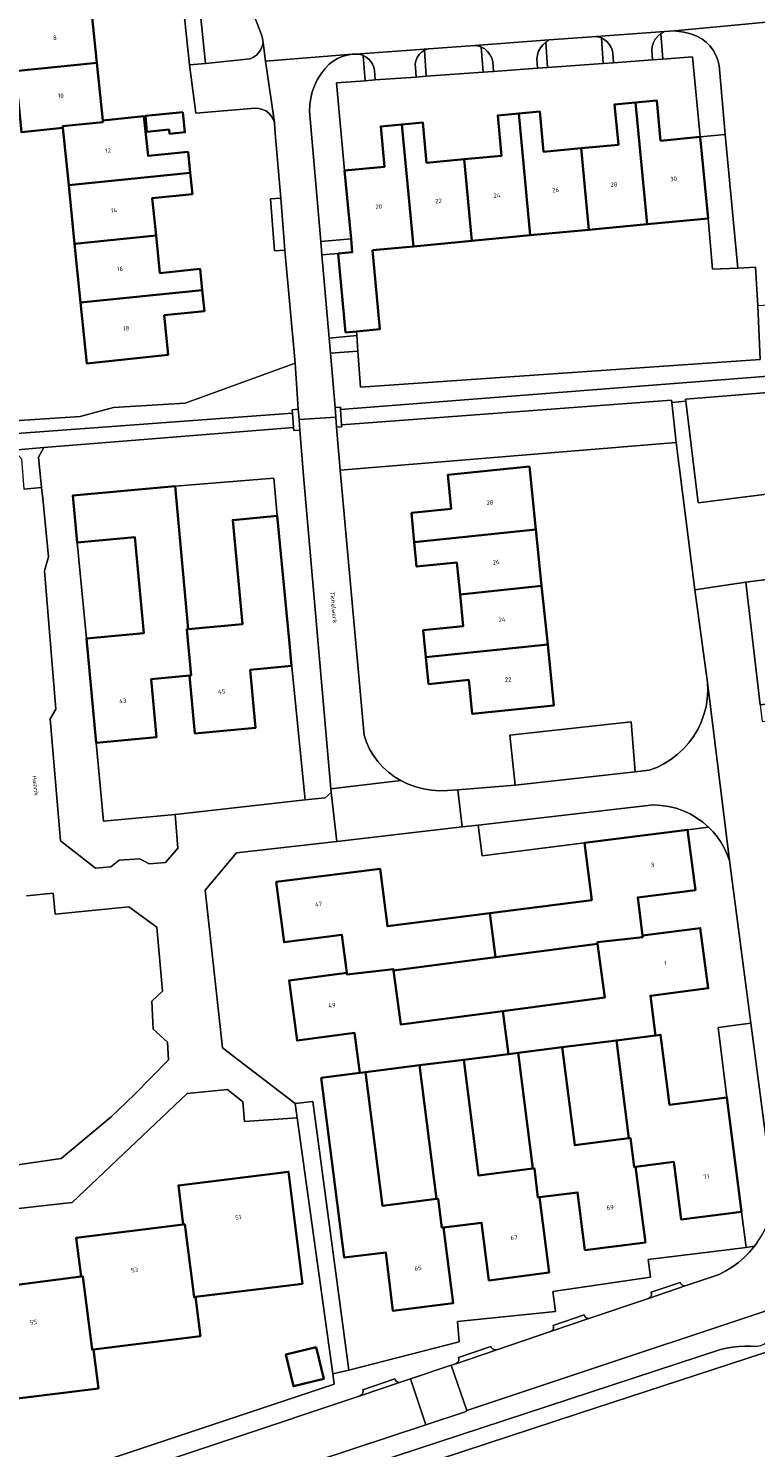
# Model space of a CAD drawing. Header units: metres. Extents: x 229229 to 231729, y 593167 to 595667.
# Tile 185 of 256: x 230735 to 230809, y 594194 to 594339. Entities that reach past the tile are written whole.
import ezdxf
from ezdxf.enums import TextEntityAlignment as Align

# ---------------------------------------------------------------- set-up
doc = ezdxf.new("R2010")
doc.units = ezdxf.units.M
for name, color, linetype, lineweight in [('B-WE-GR-GROENVOORZIENING-GV', 80, 'Continuous', 18), ('B-WE-OG-BEBOUWING-GV', 7, 'Continuous', 35), ('B-WE-OG-BEBOUWING-T18', 10, 'Continuous', 18), ('B-WE-OG-TERREIN_ERF-GV', 7, 'Continuous', 18), ('B-WE-OG-TOPOGRAFIE-T18', 10, 'Continuous', 18), ('B-WE-VH-VERHARDING_GESLOTEN-GV', 252, 'Continuous', 18), ('B-WE-VH-VERHARDING_OPEN-GV', 252, 'Continuous', 18)]:
    doc.layers.add(name, color=color, linetype=linetype, lineweight=lineweight)
doc.styles.add('NLCS-ISO-M250-T18', font='NLCS-ISO.ttf', dxfattribs={"height": 0.45})

msp = doc.modelspace()

# ---------------------------------------------------------------- linework, layer by layer
at = {"layer": 'B-WE-GR-GROENVOORZIENING-GV'}
for points in [[(230752.677, 594352.767), (230750.873, 594352.563), (230752.682, 594334.932), (230757.266, 594335.425), (230757.592, 594335.583), (230757.885, 594335.796), (230758.136, 594336.058), (230758.336, 594336.361), (230758.479, 594336.694), (230758.56, 594337.047), (230758.466, 594337.693)], [(230805.11, 594334.745), (230804.978, 594335.284), (230804.773, 594335.801), (230804.5, 594336.285), (230804.163, 594336.727), (230803.77, 594337.119), (230803.327, 594337.454), (230802.842, 594337.725), (230802.399, 594337.883), (230801.949, 594338.016), (230801.492, 594338.124), (230801.029, 594338.207), (230800.563, 594338.265), (230799.543, 594338.191), (230799.464, 594338.158), (230799.386, 594338.122), (230799.31, 594338.082), (230799.236, 594338.04), (230799.164, 594337.994), (230799.353, 594335.387), (230802.406, 594335.609), (230803.19, 594327.44), (230805.718, 594327.704), (230805.693, 594328.102)], [(230780.837, 594336.619), (230780.707, 594336.671), (230780.574, 594336.714), (230780.438, 594336.748), (230780.3, 594336.772), (230780.161, 594336.787), (230775.478, 594336.447), (230775.386, 594336.424), (230775.295, 594336.397), (230775.205, 594336.365), (230775.117, 594336.328), (230775.032, 594336.286), (230775.225, 594333.634), (230781.022, 594334.056)], [(230793.094, 594337.544), (230792.996, 594337.584), (230792.895, 594337.618), (230792.793, 594337.647), (230792.69, 594337.67), (230792.585, 594337.687), (230787.779, 594337.339), (230787.704, 594337.299), (230787.631, 594337.256), (230787.559, 594337.21), (230787.489, 594337.162), (230787.42, 594337.112), (230787.607, 594334.534), (230793.28, 594334.946)], [(230766.058, 594332.968), (230768.973, 594333.18), (230768.787, 594335.75), (230768.636, 594335.807), (230768.481, 594335.852), (230768.322, 594335.883), (230768.161, 594335.901), (230768, 594335.905), (230767.649, 594335.877), (230767.141, 594335.787), (230766.648, 594335.638), (230766.175, 594335.433), (230765.729, 594335.175), (230765.316, 594334.866), (230764.859, 594334.379), (230764.454, 594333.847), (230764.104, 594333.278), (230763.815, 594332.675), (230763.587, 594332.047), (230763.425, 594331.399), (230763.329, 594330.738), (230763.301, 594330.07), (230764.461, 594316.762), (230767.544, 594317.031), (230766.89, 594324.02)], [(230765.318, 594306.923), (230768.119, 594307.182), (230768.088, 594307.603), (230766.98, 594307.498), (230766.217, 594315.542), (230764.579, 594315.399)], [(230810.122, 594303.024), (230810.397, 594303.13), (230810.641, 594303.293), (230810.844, 594303.507), (230810.993, 594303.761), (230811.083, 594304.041), (230811.109, 594304.334), (230810.82, 594310.297), (230809.046, 594310.2), (230809.31, 594304.724), (230768.505, 594301.899), (230768.235, 594305.586), (230765.452, 594305.383), (230765.934, 594299.851), (230766.461, 594299.884), (230766.477, 594299.631)], [(230761.837, 594304.362), (230750.606, 594300.263), (230743.316, 594299.842), (230739.912, 594298.909), (230732.683, 594298.427), (230727.17, 594298.006), (230726.721, 594298.04), (230726.285, 594298.152), (230725.875, 594298.338), (230725.503, 594298.593), (230725.182, 594298.909), (230724.088, 594301.264), (230723.332, 594301.232), (230723.362, 594300.473), (230723.389, 594299.715), (230723.414, 594298.956), (230723.435, 594298.197), (230723.454, 594297.438), (230724.22, 594296.499), (230761.571, 594299.247), (230761.542, 594299.614), (230762.164, 594299.664)], [(230801.713, 594300.465), (230802.954, 594290.102), (230813.453, 594291.433), (230813.151, 594294.25), (230845.454, 594297.616), (230844.632, 594304.153), (230801.686, 594300.682)], [(230766.448, 594293.426), (230800.739, 594296.275), (230800.265, 594300.353), (230800.24, 594300.57), (230766.575, 594298.071), (230766.588, 594297.861), (230766.06, 594297.828)], [(230739.16, 594290.86), (230749.58, 594291.82), (230759.666, 594292.628), (230760.02, 594288.77), (230761.262, 594275.751), (230762.856, 594259.79), (230764.907, 594260.018), (230765.527, 594260.539), (230765.497, 594260.933), (230762.686, 594292.869), (230762.335, 594297.527), (230761.712, 594297.486), (230761.689, 594297.779), (230736.208, 594295.749), (230735.659, 594294.784), (230735.967, 594291.679), (230736.078, 594290.555), (230736.668, 594284.596), (230736.257, 594283.171), (230737.427, 594269.053), (230736.832, 594268.053), (230737.899, 594255.604), (230741.466, 594252.824), (230743.018, 594252.953), (230743.879, 594253.659), (230745.984, 594253.789), (230746.959, 594253.272), (230748.624, 594253.419), (230749.864, 594254.876), (230749.602, 594258.315), (230742.279, 594257.623), (230741.54, 594265.63), (230740.54, 594276.26), (230739.61, 594286.07)], [(230804.024, 594257.021), (230803.44, 594257.528), (230802.81, 594257.977), (230802.141, 594258.364), (230801.438, 594258.686), (230800.708, 594258.94), (230799.956, 594259.124), (230799.191, 594259.236), (230798.419, 594259.275), (230780.533, 594257.222), (230780.94, 594254.09), (230791.37, 594255.41), (230801.89, 594256.75)], [(230808.34, 594237.013), (230805.001, 594236.575), (230805.89, 594229.42), (230807.39, 594217.77), (230807.852, 594214.137), (230808.711, 594214.244), (230809.004, 594214.641), (230809.276, 594215.052), (230809.528, 594215.476), (230809.757, 594215.913), (230809.965, 594216.36), (230810.213, 594217.259), (230810.385, 594218.175), (230810.482, 594219.103), (230810.502, 594220.035), (230810.445, 594220.966)]]:
    msp.add_lwpolyline(points, close=True, dxfattribs=at)
at = {"layer": 'B-WE-OG-BEBOUWING-GV'}
for points in [[(230729.2, 594333.73), (230741.605, 594334.989), (230740.999, 594340.959), (230732.68, 594340.115), (230733.01, 594336.88), (230728.92, 594336.47)], [(230741.605, 594334.989), (230729.2, 594333.73), (230729.48, 594330.99), (230733.56, 594331.4), (230733.9, 594327.93), (230738.14, 594328.36), (230738.107, 594328.545), (230742.217, 594328.961), (230742.2, 594329.13)], [(230796.59, 594330.965), (230794.44, 594330.76), (230794.83, 594326.65), (230791.015, 594326.29), (230791.805, 594317.973), (230797.77, 594318.539)], [(230803.99, 594319.13), (230803.19, 594327.44), (230799.13, 594327.06), (230798.74, 594331.17), (230796.59, 594330.965), (230797.77, 594318.539)], [(230751.14, 594323.77), (230750.92, 594325.92), (230746.83, 594325.5), (230746.41, 594329.56), (230742.2, 594329.13), (230742.217, 594328.961), (230738.107, 594328.545), (230738.14, 594328.36), (230738.731, 594322.515)], [(230750.379, 594329.968), (230746.557, 594329.585), (230746.72, 594327.966), (230748.977, 594328.192), (230749.02, 594327.766), (230750.584, 594327.923)], [(230784.66, 594329.84), (230782.51, 594329.64), (230782.9, 594325.53), (230779.08, 594325.17), (230779.871, 594316.839), (230785.841, 594317.406)], [(230791.805, 594317.973), (230791.015, 594326.29), (230787.2, 594325.93), (230786.81, 594330.04), (230784.66, 594329.84), (230785.841, 594317.406)], [(230769.721, 594315.875), (230773.906, 594316.272), (230772.72, 594328.715), (230770.57, 594328.51), (230770.96, 594324.4), (230766.89, 594324.02), (230767.544, 594317.031), (230767.67, 594315.68), (230766.217, 594315.542), (230766.98, 594307.498), (230768.088, 594307.603), (230770.485, 594307.831)], [(230773.906, 594316.272), (230779.871, 594316.839), (230779.08, 594325.17), (230775.26, 594324.81), (230774.87, 594328.92), (230772.72, 594328.715)], [(230747.65, 594317.375), (230747.26, 594321.2), (230751.36, 594321.62), (230751.14, 594323.77), (230738.731, 594322.515), (230739.336, 594316.534)], [(230752.36, 594311.82), (230752.14, 594313.97), (230748.04, 594313.55), (230747.65, 594317.375), (230739.336, 594316.534), (230739.94, 594310.563)], [(230752.36, 594311.82), (230739.94, 594310.563), (230740.57, 594304.34), (230748.89, 594305.21), (230748.48, 594309.25), (230752.58, 594309.67)], [(230773.985, 594286.094), (230786.402, 594287.373), (230785.74, 594293.8), (230777.42, 594292.96), (230777.77, 594289.5), (230773.717, 594289.084)], [(230751.06, 594272.48), (230751.22, 594272.5), (230750.78, 594277.19), (230750.93, 594277.21), (230749.58, 594291.82), (230739.16, 594290.86), (230739.61, 594286.07), (230745.48, 594286.62), (230746.4, 594276.81), (230740.54, 594276.26), (230741.54, 594265.63), (230747.7, 594266.21), (230747.15, 594272.12)], [(230750.93, 594277.21), (230750.78, 594277.19), (230751.22, 594272.5), (230751.06, 594272.48), (230751.62, 594266.58), (230757.8, 594267.16), (230757.25, 594273.06), (230761.48, 594273.46), (230761.262, 594275.751), (230760.02, 594288.77), (230755.48, 594288.35), (230756.46, 594277.72)], [(230773.985, 594286.094), (230774.24, 594283.6), (230778.33, 594284.01), (230778.665, 594280.77), (230786.994, 594281.628), (230786.402, 594287.373)], [(230787.611, 594275.646), (230786.994, 594281.628), (230778.665, 594280.77), (230779, 594277.53), (230774.9, 594277.11), (230775.18, 594274.365)], [(230787.611, 594275.646), (230775.18, 594274.365), (230775.46, 594271.62), (230779.56, 594272.04), (230779.91, 594268.57), (230788.25, 594269.44)], [(230782.3, 594243.74), (230792.71, 594245.11), (230792.69, 594245.27), (230797.32, 594245.79), (230797.3, 594245.95), (230796.8, 594249.84), (230802.68, 594250.6), (230801.89, 594256.75), (230791.37, 594255.41), (230792.11, 594249.58), (230781.7, 594248.25)], [(230767.1, 594242.15), (230767.12, 594241.99), (230771.87, 594242.53), (230771.89, 594242.37), (230782.3, 594243.74), (230781.7, 594248.25), (230771.26, 594246.91), (230770.5, 594252.77), (230759.91, 594251.43), (230760.71, 594245.27), (230766.59, 594246.04)], [(230792.71, 594245.11), (230793.43, 594239.62), (230783.02, 594238.25), (230783.6, 594233.86), (230784.59, 594233.98), (230789.1, 594234.55), (230794.63, 594235.25), (230798.61, 594235.758), (230798.09, 594239.81), (230803.99, 594240.57), (230803.19, 594246.71), (230797.3, 594245.95), (230797.32, 594245.79), (230792.69, 594245.27)], [(230774.54, 594232.71), (230779.05, 594233.28), (230783.6, 594233.86), (230783.02, 594238.25), (230772.61, 594236.88), (230771.89, 594242.37), (230771.87, 594242.53), (230767.12, 594241.99), (230767.1, 594242.15), (230761.22, 594241.38), (230762.03, 594235.24), (230767.91, 594236.02), (230768.45, 594231.93), (230769.01, 594232.01)], [(230796.59, 594222.36), (230800.48, 594222.86), (230801.23, 594216.98), (230807.39, 594217.77), (230805.89, 594229.42), (230800.03, 594228.69), (230799.14, 594235.826), (230798.61, 594235.758), (230794.63, 594235.25), (230795.89, 594225.27), (230796.05, 594225.29), (230796.43, 594222.34)], [(230786.77, 594219.25), (230790.66, 594219.75), (230791.41, 594213.86), (230797.58, 594214.64), (230796.59, 594222.36), (230796.43, 594222.34), (230796.05, 594225.29), (230795.89, 594225.27), (230790.37, 594224.56), (230789.1, 594234.55), (230784.59, 594233.98), (230786.09, 594222.17), (230786.25, 594222.19), (230786.61, 594219.23)], [(230776.97, 594216.16), (230780.86, 594216.65), (230781.62, 594210.77), (230787.75, 594211.56), (230786.77, 594219.25), (230786.61, 594219.23), (230786.25, 594222.19), (230786.09, 594222.17), (230780.55, 594221.47), (230779.05, 594233.28), (230774.54, 594232.71), (230776.27, 594219.08), (230776.43, 594219.1), (230776.82, 594216.14)], [(230768.45, 594231.93), (230764.5, 594231.43), (230766.85, 594213.09), (230771.1, 594213.6), (230771.82, 594207.65), (230777.96, 594208.44), (230776.97, 594216.16), (230776.82, 594216.14), (230776.43, 594219.1), (230776.27, 594219.08), (230770.74, 594218.38), (230769.01, 594232.01)], [(230750.42, 594216.48), (230750.58, 594216.5), (230751.52, 594209.05), (230751.68, 594209.07), (230762.58, 594210.43), (230761.16, 594221.85), (230749.92, 594220.46)], [(230741.27, 594203.71), (230752.18, 594205.08), (230751.68, 594209.07), (230751.52, 594209.05), (230750.58, 594216.5), (230750.42, 594216.48), (230739.5, 594215.12), (230740, 594211.15), (230740.16, 594211.17), (230741.12, 594203.7)], [(230729.25, 594209.78), (230730.71, 594198.36), (230741.77, 594199.75), (230741.27, 594203.71), (230741.12, 594203.7), (230740.16, 594211.17), (230740, 594211.15)], [(230763.984, 594203.939), (230760.882, 594203.187), (230761.663, 594199.961), (230764.766, 594200.713)]]:
    msp.add_lwpolyline(points, close=True, dxfattribs=at)
at = {"layer": 'B-WE-OG-TERREIN_ERF-GV'}
for points in [[(230732.683, 594298.427), (230739.912, 594298.909), (230743.316, 594299.842), (230750.606, 594300.263), (230761.837, 594304.362), (230760.778, 594315.886), (230759.731, 594315.808), (230759.337, 594321.117), (230760.384, 594321.195), (230759.806, 594327.79), (230759.743, 594328.919), (230759.606, 594329.273), (230759.404, 594329.595), (230759.145, 594329.873), (230758.839, 594330.097), (230758.496, 594330.26), (230758.128, 594330.354), (230757.749, 594330.378), (230751.689, 594329.86), (230751.059, 594334.799), (230748.512, 594358.909)], [(230740.999, 594340.959), (230741.605, 594334.989), (230742.2, 594329.13), (230746.41, 594329.56), (230746.83, 594325.5), (230750.92, 594325.92), (230751.14, 594323.77), (230751.36, 594321.62), (230747.26, 594321.2), (230747.65, 594317.375), (230748.04, 594313.55), (230752.14, 594313.97), (230752.36, 594311.82), (230752.58, 594309.67), (230748.48, 594309.25), (230748.89, 594305.21), (230740.57, 594304.34), (230739.94, 594310.563), (230739.336, 594316.534), (230738.731, 594322.515), (230738.14, 594328.36), (230733.9, 594327.93)], [(230731.596, 594222.27), (230737.978, 594223.195), (230743.057, 594227.463), (230745.446, 594229.732), (230748.926, 594233.264), (230748.803, 594235.077), (230747.351, 594236.383), (230747.208, 594239.254), (230748.32, 594240.28), (230747.713, 594246.819), (230744.86, 594248.866), (230737.35, 594248.119), (230737.163, 594250.267), (230734.413, 594250.016)], [(230713.789, 594182.826), (230765.819, 594200.183), (230765.673, 594201.237), (230762.043, 594227.367), (230756.688, 594226.971), (230756.492, 594228.971), (230754.927, 594230.26), (230750.835, 594229.851), (230739.099, 594218.71), (230711.596, 594215.654)], [(230729.25, 594209.78), (230740, 594211.15), (230739.5, 594215.12), (230750.42, 594216.48), (230749.92, 594220.46), (230761.16, 594221.85), (230762.58, 594210.43), (230751.68, 594209.07), (230752.18, 594205.08), (230741.27, 594203.71), (230741.77, 594199.75), (230730.71, 594198.36)], [(230813.029, 594204.46), (230790.741, 594197.168), (230776.587, 594192.537), (230769.472, 594190.207), (230771.115, 594185.147), (230772.3, 594185.54), (230779.27, 594187.86), (230780.04, 594185.54), (230789.34, 594188.63), (230791.65, 594181.687), (230798.652, 594183.986), (230802.501, 594172.37), (230800.17, 594171.59), (230801.89, 594166.45), (230804.21, 594167.23), (230803.83, 594168.36), (230815.44, 594172.23)]]:
    msp.add_lwpolyline(points, dxfattribs=at)
for points in [[(230779.08, 594325.17), (230782.9, 594325.53), (230782.51, 594329.64), (230784.66, 594329.84), (230786.81, 594330.04), (230787.2, 594325.93), (230791.015, 594326.29), (230794.83, 594326.65), (230794.44, 594330.76), (230796.59, 594330.965), (230798.74, 594331.17), (230799.13, 594327.06), (230803.19, 594327.44), (230802.406, 594335.609), (230799.353, 594335.387), (230798.306, 594335.311), (230794.327, 594335.022), (230793.28, 594334.946), (230787.607, 594334.534), (230786.56, 594334.458), (230782.07, 594334.132), (230781.022, 594334.056), (230775.225, 594333.634), (230774.177, 594333.558), (230770.021, 594333.256), (230768.973, 594333.18), (230766.058, 594332.968), (230766.89, 594324.02), (230770.96, 594324.4), (230770.57, 594328.51), (230772.72, 594328.715), (230774.87, 594328.92), (230775.26, 594324.81)], [(230746.72, 594327.966), (230746.557, 594329.585), (230750.379, 594329.968), (230750.584, 594327.923), (230749.02, 594327.766), (230748.977, 594328.192)], [(230773.906, 594316.272), (230769.721, 594315.875), (230770.485, 594307.831), (230768.088, 594307.603), (230768.119, 594307.182), (230768.235, 594305.586), (230768.505, 594301.899), (230809.31, 594304.724), (230809.046, 594310.2), (230808.809, 594314.144), (230807.009, 594314.067), (230804.416, 594313.955), (230803.99, 594319.13), (230797.77, 594318.539), (230791.805, 594317.973), (230785.841, 594317.406), (230779.871, 594316.839)], [(230802.615, 594281.245), (230800.739, 594296.275), (230766.448, 594293.426), (230768.875, 594266.398), (230769.123, 594265.673), (230769.443, 594264.977), (230769.831, 594264.316), (230770.284, 594263.698), (230770.797, 594263.128), (230771.364, 594262.613), (230771.98, 594262.157), (230772.639, 594261.766), (230773.381, 594261.415), (230774.152, 594261.133), (230774.946, 594260.924), (230775.756, 594260.788), (230776.575, 594260.728), (230777.396, 594260.743), (230778.442, 594260.827), (230784.299, 594261.301), (230783.734, 594266.397), (230796.132, 594267.761), (230796.528, 594262.674), (230797.963, 594262.819), (230798.737, 594263.115), (230799.479, 594263.483), (230800.182, 594263.92), (230800.841, 594264.422), (230801.45, 594264.984), (230802.003, 594265.601), (230802.494, 594266.268), (230802.92, 594266.978), (230803.277, 594267.726), (230803.561, 594268.504), (230803.77, 594269.306), (230803.903, 594270.123), (230803.957, 594270.95), (230803.932, 594271.778)], [(230788.25, 594269.44), (230779.91, 594268.57), (230779.56, 594272.04), (230775.46, 594271.62), (230775.18, 594274.365), (230774.9, 594277.11), (230779, 594277.53), (230778.665, 594280.77), (230778.33, 594284.01), (230774.24, 594283.6), (230773.985, 594286.094), (230773.717, 594289.084), (230777.77, 594289.5), (230777.42, 594292.96), (230785.74, 594293.8), (230786.402, 594287.373), (230786.994, 594281.628), (230787.611, 594275.646)], [(230749.58, 594291.82), (230750.93, 594277.21), (230756.46, 594277.72), (230755.48, 594288.35), (230760.02, 594288.77), (230759.666, 594292.628)], [(230740.54, 594276.26), (230746.4, 594276.81), (230745.48, 594286.62), (230739.61, 594286.07)], [(230761.262, 594275.751), (230761.48, 594273.46), (230757.25, 594273.06), (230757.8, 594267.16), (230751.62, 594266.58), (230751.06, 594272.48), (230747.15, 594272.12), (230747.7, 594266.21), (230741.54, 594265.63), (230742.279, 594257.623), (230749.602, 594258.315), (230762.856, 594259.79)], [(230786.77, 594219.25), (230787.75, 594211.56), (230781.62, 594210.77), (230780.86, 594216.65), (230776.97, 594216.16), (230777.96, 594208.44), (230771.82, 594207.65), (230771.1, 594213.6), (230766.85, 594213.09), (230764.5, 594231.43), (230768.45, 594231.93), (230767.91, 594236.02), (230762.03, 594235.24), (230761.22, 594241.38), (230767.1, 594242.15), (230766.59, 594246.04), (230760.71, 594245.27), (230759.91, 594251.43), (230770.5, 594252.77), (230771.26, 594246.91), (230781.7, 594248.25), (230792.11, 594249.58), (230791.37, 594255.41), (230780.94, 594254.09), (230780.533, 594257.222), (230778.877, 594257.032), (230766.097, 594255.565), (230755.853, 594254.389), (230752.659, 594250.594), (230754.432, 594234.484), (230761.84, 594228.804), (230763.65, 594229.03), (230767.318, 594201.607), (230778.582, 594204.481), (230778.407, 594206.571), (230788.417, 594207.592), (230788.147, 594209.643), (230798.121, 594211.107), (230797.854, 594212.895), (230807.852, 594214.137), (230807.39, 594217.77), (230801.23, 594216.98), (230800.48, 594222.86), (230796.59, 594222.36), (230797.58, 594214.64), (230791.41, 594213.86), (230790.66, 594219.75)], [(230806.165, 594253.594), (230805.932, 594254.233), (230805.646, 594254.851), (230805.31, 594255.442), (230804.926, 594256.004), (230804.496, 594256.531), (230804.024, 594257.021), (230801.89, 594256.75), (230802.68, 594250.6), (230796.8, 594249.84), (230797.3, 594245.95), (230803.19, 594246.71), (230803.99, 594240.57), (230798.09, 594239.81), (230798.61, 594235.758), (230799.14, 594235.826), (230800.03, 594228.69), (230805.89, 594229.42), (230805.001, 594236.575), (230808.34, 594237.013)], [(230783.02, 594238.25), (230793.43, 594239.62), (230792.71, 594245.11), (230782.3, 594243.74), (230771.89, 594242.37), (230772.61, 594236.88)], [(230784.59, 594233.98), (230783.6, 594233.86), (230779.05, 594233.28), (230780.55, 594221.47), (230786.09, 594222.17)], [(230794.63, 594235.25), (230789.1, 594234.55), (230790.37, 594224.56), (230795.89, 594225.27)], [(230776.27, 594219.08), (230774.54, 594232.71), (230769.01, 594232.01), (230770.74, 594218.38)], [(230763.984, 594203.939), (230764.766, 594200.713), (230761.663, 594199.961), (230760.882, 594203.187)]]:
    msp.add_lwpolyline(points, close=True, dxfattribs=at)
at = {"layer": 'B-WE-VH-VERHARDING_GESLOTEN-GV'}
for points in [[(230810.122, 594303.024), (230766.477, 594299.631), (230766.575, 594298.071), (230800.24, 594300.57), (230800.265, 594300.353), (230801.713, 594300.465), (230801.686, 594300.682), (230844.632, 594304.153)], [(230809.301, 594269.481), (230807.846, 594282.011), (230802.615, 594281.245), (230803.932, 594271.778), (230806.165, 594253.594), (230808.34, 594237.013), (230810.445, 594220.966)], [(230809.004, 594214.641), (230808.711, 594214.244), (230808.212, 594213.651), (230807.667, 594213.1), (230807.081, 594212.593), (230806.456, 594212.134), (230805.797, 594211.726), (230805.108, 594211.371), (230801.729, 594210.227), (230797.908, 594208.933), (230791.917, 594206.904), (230787.906, 594205.547), (230782.414, 594203.687), (230778.249, 594202.267), (230777.773, 594202.104), (230779.346, 594197.479), (230820.62, 594211.217)], [(230763.956, 594192.323), (230775.187, 594196.041), (230773.599, 594200.709), (230772.599, 594200.375), (230768.47, 594198.995), (230713.662, 594180.679)]]:
    msp.add_lwpolyline(points, dxfattribs=at)
for points in [[(230733.12, 594295.478), (230736.208, 594295.749), (230761.689, 594297.779), (230761.571, 594299.247), (230724.22, 594296.499), (230723.454, 594297.438), (230722.152, 594297.396), (230721.487, 594296.31), (230671.626, 594292.495), (230668.856, 594292.53), (230668.42, 594292.674), (230667.986, 594292.824), (230667.554, 594292.979), (230667.124, 594293.141), (230666.696, 594293.308), (230664.764, 594294.38), (230664.335, 594293.398), (230663.964, 594292.392), (230663.65, 594291.367), (230663.397, 594290.325), (230663.204, 594289.271), (230665.26, 594290.333), (230670.196, 594290.74)], [(230803.932, 594271.778), (230803.957, 594270.95), (230803.903, 594270.123), (230803.77, 594269.306), (230803.561, 594268.504), (230803.277, 594267.726), (230802.92, 594266.978), (230802.494, 594266.268), (230802.003, 594265.601), (230801.45, 594264.984), (230800.841, 594264.422), (230800.182, 594263.92), (230799.479, 594263.483), (230798.737, 594263.115), (230797.963, 594262.819), (230796.528, 594262.674), (230784.299, 594261.301), (230778.442, 594260.827), (230778.877, 594257.032), (230780.533, 594257.222), (230798.419, 594259.275), (230799.191, 594259.236), (230799.956, 594259.124), (230800.708, 594258.94), (230801.438, 594258.686), (230802.141, 594258.364), (230802.81, 594257.977), (230803.44, 594257.528), (230804.024, 594257.021), (230804.496, 594256.531), (230804.926, 594256.004), (230805.31, 594255.442), (230805.646, 594254.851), (230805.932, 594254.233), (230806.165, 594253.594)]]:
    msp.add_lwpolyline(points, close=True, dxfattribs=at)
at = {"layer": 'B-WE-VH-VERHARDING_OPEN-GV'}
for points in [[(230748.512, 594358.909), (230751.059, 594334.799), (230752.682, 594334.932), (230750.873, 594352.563)], [(230752.677, 594352.767), (230758.466, 594337.693), (230758.56, 594337.047), (230758.831, 594335.183), (230767.649, 594335.877), (230768, 594335.905), (230775.478, 594336.447), (230780.161, 594336.787), (230787.779, 594337.339), (230792.585, 594337.687), (230799.543, 594338.191), (230800.563, 594338.265), (230812.793, 594339.44)], [(230812.793, 594339.44), (230800.563, 594338.265), (230801.029, 594338.207), (230801.492, 594338.124), (230801.949, 594338.016), (230802.399, 594337.883), (230802.842, 594337.725), (230803.327, 594337.454), (230803.77, 594337.119), (230804.163, 594336.727), (230804.5, 594336.285), (230804.773, 594335.801), (230804.978, 594335.284), (230805.11, 594334.745), (230805.693, 594328.102), (230805.718, 594327.704), (230807.009, 594314.067), (230808.809, 594314.144), (230809.046, 594310.2)], [(230711.596, 594215.654), (230739.099, 594218.71), (230750.835, 594229.851), (230754.927, 594230.26), (230756.492, 594228.971), (230756.688, 594226.971), (230762.043, 594227.367), (230761.84, 594228.804), (230754.432, 594234.484), (230752.659, 594250.594), (230755.853, 594254.389), (230766.097, 594255.565), (230765.527, 594260.539), (230764.907, 594260.018), (230762.856, 594259.79), (230749.602, 594258.315), (230749.864, 594254.876), (230748.624, 594253.419), (230746.959, 594253.272), (230745.984, 594253.789), (230743.879, 594253.659), (230743.018, 594252.953), (230741.466, 594252.824), (230737.899, 594255.604), (230736.832, 594268.053), (230737.427, 594269.053), (230736.257, 594283.171), (230736.668, 594284.596), (230736.078, 594290.555), (230735.967, 594291.679), (230734.151, 594291.499)], [(230734.413, 594250.016), (230737.163, 594250.267), (230737.35, 594248.119), (230744.86, 594248.866), (230747.713, 594246.819), (230748.32, 594240.28), (230747.208, 594239.254), (230747.351, 594236.383), (230748.803, 594235.077), (230748.926, 594233.264), (230745.446, 594229.732), (230743.057, 594227.463), (230737.978, 594223.195), (230731.596, 594222.27)], [(230713.662, 594180.679), (230768.47, 594198.995), (230768.598, 594199.07), (230768.697, 594199.182), (230768.757, 594199.318), (230768.771, 594199.467), (230768.739, 594199.612), (230772.014, 594200.707), (230772.075, 594200.571), (230772.176, 594200.462), (230772.305, 594200.388), (230772.451, 594200.358), (230772.599, 594200.375), (230773.599, 594200.709), (230777.773, 594202.104), (230778.249, 594202.267), (230778.377, 594202.343), (230778.475, 594202.455), (230778.533, 594202.592), (230778.547, 594202.74), (230778.514, 594202.885), (230781.826, 594204.015), (230781.888, 594203.88), (230781.99, 594203.77), (230782.12, 594203.698), (230782.266, 594203.669), (230782.414, 594203.687), (230787.906, 594205.547), (230788.034, 594205.623), (230788.132, 594205.734), (230788.191, 594205.871), (230788.205, 594206.019), (230788.172, 594206.164), (230791.33, 594207.234), (230791.392, 594207.099), (230791.493, 594206.989), (230791.623, 594206.916), (230791.769, 594206.887), (230791.917, 594206.904), (230797.908, 594208.933), (230798.036, 594209.009), (230798.134, 594209.121), (230798.193, 594209.258), (230798.206, 594209.406), (230798.173, 594209.551), (230801.142, 594210.556), (230801.204, 594210.421), (230801.305, 594210.311), (230801.435, 594210.239), (230801.581, 594210.21), (230801.729, 594210.227), (230805.108, 594211.371), (230805.797, 594211.726), (230806.456, 594212.134), (230807.081, 594212.593), (230807.667, 594213.1), (230808.212, 594213.651), (230808.711, 594214.244), (230807.852, 594214.137), (230797.854, 594212.895), (230798.121, 594211.107), (230788.147, 594209.643), (230788.417, 594207.592), (230778.407, 594206.571), (230778.582, 594204.481), (230767.318, 594201.607), (230765.673, 594201.237), (230765.819, 594200.183), (230713.789, 594182.826)], [(230809.038, 594204.04), (230808.692, 594204.018), (230808.348, 594204.061), (230807.725, 594204.051), (230807.104, 594204.009), (230806.486, 594203.937), (230805.872, 594203.833), (230805.264, 594203.698), (230769.814, 594192.094), (230763.956, 594192.323), (230716.358, 594176.303), (230719.057, 594174.793), (230723.719, 594176.421), (230726.095, 594177.239), (230742.863, 594183.026), (230759.945, 594188.92), (230761.984, 594187.657), (230768.258, 594189.81), (230769.472, 594190.207), (230776.587, 594192.537), (230790.741, 594197.168), (230813.029, 594204.46)]]:
    msp.add_lwpolyline(points, dxfattribs=at)
for points in [[(230799.164, 594337.994), (230799.236, 594338.04), (230799.31, 594338.082), (230799.386, 594338.122), (230799.464, 594338.158), (230799.543, 594338.191), (230792.585, 594337.687), (230792.69, 594337.67), (230792.793, 594337.647), (230792.895, 594337.618), (230792.996, 594337.584), (230793.094, 594337.544), (230793.391, 594337.384), (230793.656, 594337.175), (230793.881, 594336.923), (230794.059, 594336.637), (230794.186, 594336.324), (230794.257, 594335.994), (230794.327, 594335.022), (230798.306, 594335.311), (230798.236, 594336.283), (230798.278, 594336.685), (230798.398, 594337.072), (230798.591, 594337.428), (230798.85, 594337.739)], [(230758.831, 594335.183), (230758.56, 594337.047), (230758.479, 594336.694), (230758.336, 594336.361), (230758.136, 594336.058), (230757.885, 594335.796), (230757.592, 594335.583), (230757.266, 594335.425), (230752.682, 594334.932), (230751.059, 594334.799), (230751.689, 594329.86), (230757.749, 594330.378), (230758.128, 594330.354), (230758.496, 594330.26), (230758.839, 594330.097), (230759.145, 594329.873), (230759.404, 594329.595), (230759.606, 594329.273), (230759.743, 594328.919)], [(230787.42, 594337.112), (230787.489, 594337.162), (230787.559, 594337.21), (230787.631, 594337.256), (230787.704, 594337.299), (230787.779, 594337.339), (230780.161, 594336.787), (230780.3, 594336.772), (230780.438, 594336.748), (230780.574, 594336.714), (230780.707, 594336.671), (230780.837, 594336.619), (230781.182, 594336.422), (230781.482, 594336.161), (230781.724, 594335.845), (230781.899, 594335.488), (230781.999, 594335.103), (230782.07, 594334.132), (230786.56, 594334.458), (230786.49, 594335.429), (230786.559, 594335.818), (230786.691, 594336.191), (230786.882, 594336.537), (230787.127, 594336.847)], [(230787.42, 594337.112), (230787.127, 594336.847), (230786.882, 594336.537), (230786.691, 594336.191), (230786.559, 594335.818), (230786.49, 594335.429), (230786.56, 594334.458), (230787.607, 594334.534)], [(230793.094, 594337.544), (230793.28, 594334.946), (230794.327, 594335.022), (230794.257, 594335.994), (230794.186, 594336.324), (230794.059, 594336.637), (230793.881, 594336.923), (230793.656, 594337.175), (230793.391, 594337.384)], [(230799.164, 594337.994), (230798.85, 594337.739), (230798.591, 594337.428), (230798.398, 594337.072), (230798.278, 594336.685), (230798.236, 594336.283), (230798.306, 594335.311), (230799.353, 594335.387)], [(230765.934, 594299.851), (230765.452, 594305.383), (230765.318, 594306.923), (230764.579, 594315.399), (230764.461, 594316.762), (230763.301, 594330.07), (230763.329, 594330.738), (230763.425, 594331.399), (230763.587, 594332.047), (230763.815, 594332.675), (230764.104, 594333.278), (230764.454, 594333.847), (230764.859, 594334.379), (230765.316, 594334.866), (230765.729, 594335.175), (230766.175, 594335.433), (230766.648, 594335.638), (230767.141, 594335.787), (230767.649, 594335.877), (230758.831, 594335.183), (230759.743, 594328.919), (230759.806, 594327.79), (230760.384, 594321.195), (230760.778, 594315.886), (230761.837, 594304.362), (230762.164, 594299.664), (230762.249, 594298.597), (230765.997, 594298.832)], [(230775.032, 594336.286), (230775.117, 594336.328), (230775.205, 594336.365), (230775.295, 594336.397), (230775.386, 594336.424), (230775.478, 594336.447), (230768, 594335.905), (230768.161, 594335.901), (230768.322, 594335.883), (230768.481, 594335.852), (230768.636, 594335.807), (230768.787, 594335.75), (230769.082, 594335.594), (230769.345, 594335.389), (230769.57, 594335.143), (230769.749, 594334.861), (230769.877, 594334.553), (230769.95, 594334.228), (230770.021, 594333.256), (230774.177, 594333.558), (230774.107, 594334.53), (230774.101, 594334.881), (230774.165, 594335.226), (230774.297, 594335.552), (230774.491, 594335.844), (230774.739, 594336.092)], [(230768.787, 594335.75), (230768.973, 594333.18), (230770.021, 594333.256), (230769.95, 594334.228), (230769.877, 594334.553), (230769.749, 594334.861), (230769.57, 594335.143), (230769.345, 594335.389), (230769.082, 594335.594)], [(230775.032, 594336.286), (230774.739, 594336.092), (230774.491, 594335.844), (230774.297, 594335.552), (230774.165, 594335.226), (230774.101, 594334.881), (230774.107, 594334.53), (230774.177, 594333.558), (230775.225, 594333.634)], [(230780.837, 594336.619), (230781.022, 594334.056), (230782.07, 594334.132), (230781.999, 594335.103), (230781.899, 594335.488), (230781.724, 594335.845), (230781.482, 594336.161), (230781.182, 594336.422)], [(230803.19, 594327.44), (230803.99, 594319.13), (230804.416, 594313.955), (230807.009, 594314.067), (230805.718, 594327.704)], [(230759.337, 594321.117), (230759.731, 594315.808), (230760.778, 594315.886), (230760.384, 594321.195)], [(230767.67, 594315.68), (230767.544, 594317.031), (230764.461, 594316.762), (230764.579, 594315.399), (230766.217, 594315.542)], [(230768.119, 594307.182), (230765.318, 594306.923), (230765.452, 594305.383), (230768.235, 594305.586)], [(230762.249, 594298.597), (230762.164, 594299.664), (230761.542, 594299.614), (230761.571, 594299.247), (230761.689, 594297.779), (230761.712, 594297.486), (230762.335, 594297.527)], [(230766.477, 594299.631), (230766.461, 594299.884), (230765.934, 594299.851), (230765.997, 594298.832), (230766.06, 594297.828), (230766.588, 594297.861), (230766.575, 594298.071)], [(230802.615, 594281.245), (230807.846, 594282.011), (230812.537, 594282.621), (230812.774, 594282.49), (230814.188, 594270.131), (230809.301, 594269.481), (230809.495, 594267.81), (230816.034, 594268.666), (230814.421, 594282.721), (230813.453, 594291.433), (230802.954, 594290.102), (230801.713, 594300.465), (230800.265, 594300.353), (230800.739, 594296.275)], [(230766.06, 594297.828), (230765.997, 594298.832), (230762.249, 594298.597), (230762.335, 594297.527), (230762.686, 594292.869), (230765.497, 594260.933), (230772.639, 594261.766), (230771.98, 594262.157), (230771.364, 594262.613), (230770.797, 594263.128), (230770.284, 594263.698), (230769.831, 594264.316), (230769.443, 594264.977), (230769.123, 594265.673), (230768.875, 594266.398), (230766.448, 594293.426)], [(230733.12, 594295.478), (230733.903, 594294.61), (230734.151, 594291.499), (230735.967, 594291.679), (230735.659, 594294.784), (230736.208, 594295.749)], [(230807.846, 594282.011), (230809.301, 594269.481), (230814.188, 594270.131), (230812.774, 594282.49), (230812.537, 594282.621)], [(230784.299, 594261.301), (230796.528, 594262.674), (230796.132, 594267.761), (230783.734, 594266.397)], [(230778.442, 594260.827), (230777.396, 594260.743), (230776.575, 594260.728), (230775.756, 594260.788), (230774.946, 594260.924), (230774.152, 594261.133), (230773.381, 594261.415), (230772.639, 594261.766), (230765.497, 594260.933), (230765.527, 594260.539), (230766.097, 594255.565), (230778.877, 594257.032)], [(230761.84, 594228.804), (230762.043, 594227.367), (230765.673, 594201.237), (230767.318, 594201.607), (230763.65, 594229.03)], [(230805.264, 594203.698), (230805.872, 594203.833), (230806.486, 594203.937), (230807.104, 594204.009), (230807.725, 594204.051), (230808.348, 594204.061), (230808.692, 594204.018), (230809.038, 594204.04), (230809.373, 594204.126), (230809.687, 594204.274), (230809.967, 594204.477), (230812.139, 594205.85), (230820.62, 594211.217), (230779.346, 594197.479), (230779.292, 594197.461), (230779.295, 594197.401), (230775.187, 594196.041), (230763.956, 594192.323), (230769.814, 594192.094)], [(230801.729, 594210.227), (230801.581, 594210.21), (230801.435, 594210.239), (230801.305, 594210.311), (230801.204, 594210.421), (230801.142, 594210.556), (230798.173, 594209.551), (230798.206, 594209.406), (230798.193, 594209.258), (230798.134, 594209.121), (230798.036, 594209.009), (230797.908, 594208.933)], [(230791.917, 594206.904), (230791.769, 594206.887), (230791.623, 594206.916), (230791.493, 594206.989), (230791.392, 594207.099), (230791.33, 594207.234), (230788.172, 594206.164), (230788.205, 594206.019), (230788.191, 594205.871), (230788.132, 594205.734), (230788.034, 594205.623), (230787.906, 594205.547)], [(230782.414, 594203.687), (230782.266, 594203.669), (230782.12, 594203.698), (230781.99, 594203.77), (230781.888, 594203.88), (230781.826, 594204.015), (230778.514, 594202.885), (230778.547, 594202.74), (230778.533, 594202.592), (230778.475, 594202.455), (230778.377, 594202.343), (230778.249, 594202.267)], [(230775.187, 594196.041), (230779.295, 594197.401), (230779.292, 594197.461), (230779.346, 594197.479), (230777.773, 594202.104), (230773.599, 594200.709)], [(230772.599, 594200.375), (230772.451, 594200.358), (230772.305, 594200.388), (230772.176, 594200.462), (230772.075, 594200.571), (230772.014, 594200.707), (230768.739, 594199.612), (230768.771, 594199.467), (230768.757, 594199.318), (230768.697, 594199.182), (230768.598, 594199.07), (230768.47, 594198.995)]]:
    msp.add_lwpolyline(points, close=True, dxfattribs=at)

# ---------------------------------------------------------------- texts
at = {"layer": 'B-WE-OG-BEBOUWING-T18', "style": 'NLCS-ISO-M250-T18'}
for s, rotation, p in [('8', 5.8, (230737.322, 594337.57)), ('12', 5.9, (230742.752, 594326.047)), ('26', 5.3, (230788.409, 594322.026)), ('28', 5.3, (230794.374, 594322.589)), ('30', 5.4, (230800.458, 594323.167)), ('22', 5.3, (230776.471, 594320.906)), ('24', 5.3, (230782.44, 594321.469)), ('14', 5.8, (230743.366, 594319.959)), ('20', 5.3, (230770.373, 594320.328)), ('16', 5.8, (230743.975, 594313.984)), ('18', 5.8, (230744.596, 594307.904)), ('28', 5.7, (230781.726, 594290.14)), ('26', 5.9, (230782.347, 594284.054)), ('24', 5.9, (230782.953, 594278.19)), ('22', 5.8, (230783.576, 594272.08)), ('43', 5.3, (230744.245, 594269.902)), ('45', 5.2, (230754.336, 594270.852)), ('3', 7.2, (230798.318, 594253.165)), ('47', 7.4, (230764.238, 594249.162)), ('1', 7.4, (230799.624, 594243.123)), ('49', 7.4, (230765.591, 594238.833)), ('71', 7.1, (230803.801, 594221.343)), ('69', 7.3, (230793.993, 594218.218)), ('51', 7, (230756.031, 594217.185)), ('67', 7.2, (230784.174, 594215.132)), ('65', 7.2, (230774.38, 594212.012)), ('53', 7, (230745.454, 594211.831)), ('55', 7.2, (230735.131, 594206.497))]:
    msp.add_text(s, height=0.45, rotation=rotation, dxfattribs=at).set_placement(p, align=Align.MIDDLE)
msp.add_text('10', height=0.45, dxfattribs=at).set_placement((230737.923, 594331.655), align=Align.MIDDLE)
at = {"layer": 'B-WE-OG-TOPOGRAFIE-T18', "style": 'NLCS-ISO-M250-T18'}
for s, rotation, p in [('Tichelwerk', 275.1, (230765.786, 594279.435)), ('Hamrik', 276.1, (230735.351, 594261.25))]:
    msp.add_text(s, height=0.45, rotation=rotation, dxfattribs=at).set_placement(p, align=Align.MIDDLE)

doc.saveas('drawing.dxf')
